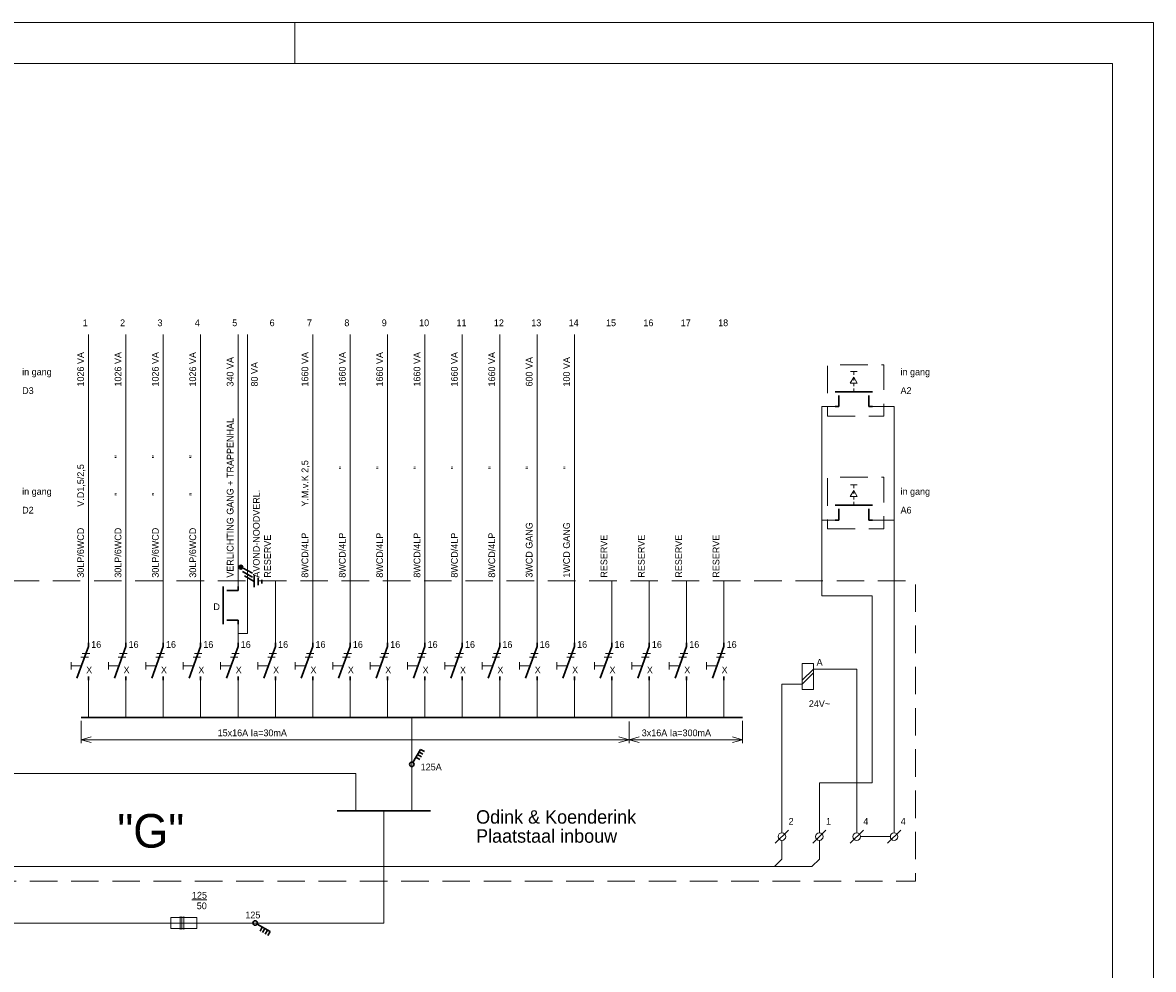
# Model space of a CAD drawing. Header units: millimetres. Extents: x -161.9 to -69.9, y -42.7 to 22.2.
# Tile 8 of 8: x -100.1 to -69.9, y -3.1 to 22.2. Entities that reach past the tile are written whole.
import ezdxf

# ---------------------------------------------------------------- set-up
doc = ezdxf.new("R2010")
doc.units = ezdxf.units.MM
doc.header["$PDMODE"] = 3
doc.header["$PDSIZE"] = 1
doc.linetypes.add('DGN3', pattern=[1.103808, 0.735872, -0.367936])
for name, color, linetype in [('11', 7, 'Continuous'), ('19', 7, 'Continuous'), ('52', 7, 'Continuous'), ('53', 7, 'Continuous'), ('BINNENMUUR', 7, 'Continuous'), ('KADER', 7, 'Continuous'), ('SYMBOLEN', 7, 'Continuous')]:
    doc.layers.add(name, color=color, linetype=linetype)
doc.styles.add('dgn000', font='dgn000.shx')
doc.styles.add('dgn001', font='dgn001.shx')
doc.styles.get("Standard").update_dxf_attribs({"font": 'arial.ttf'})
doc.dimstyles.get("Standard").update_dxf_attribs({"dimtxt": 0.18, "dimasz": 0.18, "dimexe": 0.18, "dimexo": 0.0625, "dimgap": 0.09, "dimtad": 0, "dimtih": 1, "dimtoh": 1, "dimdec": 4, "dimzin": 0, "dimdsep": 46, "dimtxsty": 'Standard', "dimcen": 0.09, "dimadec": 0, "dimazin": 0, "dimtfac": 1, "dimtdec": 4, "dimtofl": 0, "dimtmove": 0, "dimatfit": 3, "dimfxl": 1, "dimtolj": 1, "dimtzin": 0, "dimarcsym": 0})

# ---------------------------------------------------------------- blocks, each defined once
blk = doc.blocks.new('_Open30')
at = {"color": 0, "linetype": 'ByBlock', "lineweight": -2}
for p, q in [((-1, 0.27), (0, 0)), ((0, 0), (-1, -0.27)), ((0, 0), (-1, 0))]:
    blk.add_line(p, q, dxfattribs=at)
blk = doc.blocks.new('*D9077')
at = {"layer": 'BINNENMUUR', "color": 1, "linetype": 'Continuous', "lineweight": 0, "transparency": 16777216}
for p, q in [((-98.568, 3.544), (-98.568, 2.951)), ((-83.906, 3.532), (-83.906, 2.951)), ((-98.298, 3.041), (-84.176, 3.041))]:
    blk.add_line(p, q, dxfattribs=at)
at = {"layer": 'Defpoints', "color": 0, "linetype": 'Continuous', "transparency": 16777216}
for p in [(-98.568, 3.634), (-83.906, 3.622), (-83.906, 3.041)]:
    blk.add_point(p, dxfattribs=at)
at = {"layer": 'BINNENMUUR', "color": 1, "linetype": 'Continuous', "lineweight": 0, "transparency": 16777216, "xscale": 0.27, "yscale": 0.27, "zscale": 0.27, "rotation": 180}
blk.add_blockref('_Open30', (-98.568, 3.041), dxfattribs=at)
at = {"layer": 'BINNENMUUR', "color": 1, "linetype": 'Continuous', "lineweight": 0, "transparency": 16777216, "xscale": 0.27, "yscale": 0.27, "zscale": 0.27}
blk.add_blockref('_Open30', (-83.906, 3.041), dxfattribs=at)
at = {"layer": 'BINNENMUUR', "color": 1, "linetype": 'Continuous', "lineweight": 0, "transparency": 16777216, "insert": (-93.987, 3.223), "char_height": 0.18, "attachment_point": 5, "style": 'dgn001'}
blk.add_mtext('\\A1;15x16A Ia=30mA', dxfattribs=at)
blk = doc.blocks.new('*D9078')
at = {"layer": 'BINNENMUUR', "color": 1, "linetype": 'Continuous', "lineweight": 0, "transparency": 16777216}
for p, q in [((-83.906, 3.442), (-83.906, 2.951)), ((-80.868, 3.544), (-80.868, 2.951)), ((-83.636, 3.041), (-81.138, 3.041))]:
    blk.add_line(p, q, dxfattribs=at)
at = {"layer": 'Defpoints', "color": 0, "linetype": 'Continuous', "transparency": 16777216}
for p in [(-80.868, 3.634), (-83.906, 3.532), (-80.868, 3.041)]:
    blk.add_point(p, dxfattribs=at)
at = {"layer": 'BINNENMUUR', "color": 1, "linetype": 'Continuous', "lineweight": 0, "transparency": 16777216, "xscale": 0.27, "yscale": 0.27, "zscale": 0.27, "rotation": 180}
blk.add_blockref('_Open30', (-83.906, 3.041), dxfattribs=at)
at = {"layer": 'BINNENMUUR', "color": 1, "linetype": 'Continuous', "lineweight": 0, "transparency": 16777216, "xscale": 0.27, "yscale": 0.27, "zscale": 0.27}
blk.add_blockref('_Open30', (-80.868, 3.041), dxfattribs=at)
at = {"layer": 'BINNENMUUR', "color": 1, "linetype": 'Continuous', "lineweight": 0, "transparency": 16777216, "insert": (-82.64, 3.223), "char_height": 0.18, "attachment_point": 5, "style": 'dgn001'}
blk.add_mtext('\\A1;3x16A Ia=300mA', dxfattribs=at)
blk = doc.blocks.new('AnonymousCell139')
at = {"layer": 'SYMBOLEN', "color": 1, "linetype": 'Continuous', "lineweight": 0}
for p, q in [((0.015, 0.122), (0.215, 0.122)), ((0.05, 0.216), (0.25, 0.216))]:
    blk.add_line(p, q, dxfattribs=at)
at = {"layer": 'SYMBOLEN', "color": 1, "linetype": 'Continuous', "lineweight": 13}
for p, q in [((-0.249, -0.014), (-0.249, -0.214)), ((0.03, -0.114), (-0.249, -0.114))]:
    blk.add_line(p, q, dxfattribs=at)
blk = doc.blocks.new('EAA066')
at = {"layer": '53', "color": 3, "linetype": 'Continuous', "lineweight": 30}
for p, q in [((0, 0), (0, -0.1)), ((0, -0.1), (-0.308, -0.946)), ((0, -1), (0, -0.9))]:
    blk.add_line(p, q, dxfattribs=at)
blk = doc.blocks.new('AnonymousCell138')
at = {"color": 1, "linetype": 'Continuous', "lineweight": 0}
for name, p in [('EAA066', (-0.149, 0.54)), ('AnonymousCell139', (-0.367, 0.036))]:
    blk.add_blockref(name, p, dxfattribs=at)
blk = doc.blocks.new('AnonymousCell141')
at = {"layer": 'SYMBOLEN', "color": 1, "linetype": 'Continuous', "lineweight": 0}
for p, q in [((0.015, 0.122), (0.215, 0.122)), ((0.05, 0.216), (0.25, 0.216))]:
    blk.add_line(p, q, dxfattribs=at)
at = {"layer": 'SYMBOLEN', "color": 1, "linetype": 'Continuous', "lineweight": 13}
for p, q in [((-0.249, -0.014), (-0.249, -0.214)), ((0.03, -0.114), (-0.249, -0.114))]:
    blk.add_line(p, q, dxfattribs=at)
blk = doc.blocks.new('EAA067')
at = {"layer": '53', "color": 3, "linetype": 'Continuous', "lineweight": 30}
for p, q in [((0, 0), (0, -0.1)), ((0, -0.1), (-0.308, -0.946)), ((0, -1), (0, -0.9))]:
    blk.add_line(p, q, dxfattribs=at)
blk = doc.blocks.new('AnonymousCell140')
at = {"color": 1, "linetype": 'Continuous', "lineweight": 0}
for name, p in [('EAA067', (-0.149, 0.54)), ('AnonymousCell141', (-0.367, 0.036))]:
    blk.add_blockref(name, p, dxfattribs=at)
blk = doc.blocks.new('AnonymousCell143')
at = {"layer": 'SYMBOLEN', "color": 1, "linetype": 'Continuous', "lineweight": 0}
for p, q in [((0.015, 0.122), (0.215, 0.122)), ((0.05, 0.216), (0.25, 0.216))]:
    blk.add_line(p, q, dxfattribs=at)
at = {"layer": 'SYMBOLEN', "color": 1, "linetype": 'Continuous', "lineweight": 13}
for p, q in [((-0.249, -0.014), (-0.249, -0.214)), ((0.03, -0.114), (-0.249, -0.114))]:
    blk.add_line(p, q, dxfattribs=at)
blk = doc.blocks.new('EAA068')
at = {"layer": '53', "color": 3, "linetype": 'Continuous', "lineweight": 30}
for p, q in [((0, 0), (0, -0.1)), ((0, -0.1), (-0.308, -0.946)), ((0, -1), (0, -0.9))]:
    blk.add_line(p, q, dxfattribs=at)
blk = doc.blocks.new('AnonymousCell142')
at = {"color": 1, "linetype": 'Continuous', "lineweight": 0}
for name, p in [('EAA068', (-0.149, 0.54)), ('AnonymousCell143', (-0.367, 0.036))]:
    blk.add_blockref(name, p, dxfattribs=at)
blk = doc.blocks.new('AnonymousCell145')
at = {"layer": 'SYMBOLEN', "color": 1, "linetype": 'Continuous', "lineweight": 0}
for p, q in [((0.015, 0.122), (0.215, 0.122)), ((0.05, 0.216), (0.25, 0.216))]:
    blk.add_line(p, q, dxfattribs=at)
at = {"layer": 'SYMBOLEN', "color": 1, "linetype": 'Continuous', "lineweight": 13}
for p, q in [((-0.249, -0.014), (-0.249, -0.214)), ((0.03, -0.114), (-0.249, -0.114))]:
    blk.add_line(p, q, dxfattribs=at)
blk = doc.blocks.new('EAA069')
at = {"layer": '53', "color": 3, "linetype": 'Continuous', "lineweight": 30}
for p, q in [((0, 0), (0, -0.1)), ((0, -0.1), (-0.308, -0.946)), ((0, -1), (0, -0.9))]:
    blk.add_line(p, q, dxfattribs=at)
blk = doc.blocks.new('AnonymousCell144')
at = {"color": 1, "linetype": 'Continuous', "lineweight": 0}
for name, p in [('EAA069', (-0.149, 0.54)), ('AnonymousCell145', (-0.367, 0.036))]:
    blk.add_blockref(name, p, dxfattribs=at)
blk = doc.blocks.new('AnonymousCell147')
at = {"layer": 'SYMBOLEN', "color": 1, "linetype": 'Continuous', "lineweight": 0}
for p, q in [((0.015, 0.122), (0.215, 0.122)), ((0.05, 0.216), (0.25, 0.216))]:
    blk.add_line(p, q, dxfattribs=at)
at = {"layer": 'SYMBOLEN', "color": 1, "linetype": 'Continuous', "lineweight": 13}
for p, q in [((-0.249, -0.014), (-0.249, -0.214)), ((0.03, -0.114), (-0.249, -0.114))]:
    blk.add_line(p, q, dxfattribs=at)
blk = doc.blocks.new('EAA070')
at = {"layer": '53', "color": 3, "linetype": 'Continuous', "lineweight": 30}
for p, q in [((0, 0), (0, -0.1)), ((0, -0.1), (-0.308, -0.946)), ((0, -1), (0, -0.9))]:
    blk.add_line(p, q, dxfattribs=at)
blk = doc.blocks.new('AnonymousCell146')
at = {"color": 1, "linetype": 'Continuous', "lineweight": 0}
for name, p in [('EAA070', (-0.149, 0.54)), ('AnonymousCell147', (-0.367, 0.036))]:
    blk.add_blockref(name, p, dxfattribs=at)
blk = doc.blocks.new('AnonymousCell149')
at = {"layer": 'SYMBOLEN', "color": 1, "linetype": 'Continuous', "lineweight": 0}
for p, q in [((0.015, 0.122), (0.215, 0.122)), ((0.05, 0.216), (0.25, 0.216))]:
    blk.add_line(p, q, dxfattribs=at)
at = {"layer": 'SYMBOLEN', "color": 1, "linetype": 'Continuous', "lineweight": 13}
for p, q in [((-0.249, -0.014), (-0.249, -0.214)), ((0.03, -0.114), (-0.249, -0.114))]:
    blk.add_line(p, q, dxfattribs=at)
blk = doc.blocks.new('EAA071')
at = {"layer": '53', "color": 3, "linetype": 'Continuous', "lineweight": 30}
for p, q in [((0, 0), (0, -0.1)), ((0, -0.1), (-0.308, -0.946)), ((0, -1), (0, -0.9))]:
    blk.add_line(p, q, dxfattribs=at)
blk = doc.blocks.new('AnonymousCell148')
at = {"color": 1, "linetype": 'Continuous', "lineweight": 0}
for name, p in [('EAA071', (-0.149, 0.54)), ('AnonymousCell149', (-0.367, 0.036))]:
    blk.add_blockref(name, p, dxfattribs=at)
blk = doc.blocks.new('AnonymousCell151')
at = {"layer": 'SYMBOLEN', "color": 1, "linetype": 'Continuous', "lineweight": 0}
for p, q in [((0.015, 0.122), (0.215, 0.122)), ((0.05, 0.216), (0.25, 0.216))]:
    blk.add_line(p, q, dxfattribs=at)
at = {"layer": 'SYMBOLEN', "color": 1, "linetype": 'Continuous', "lineweight": 13}
for p, q in [((-0.249, -0.014), (-0.249, -0.214)), ((0.03, -0.114), (-0.249, -0.114))]:
    blk.add_line(p, q, dxfattribs=at)
blk = doc.blocks.new('EAA072')
at = {"layer": '53', "color": 3, "linetype": 'Continuous', "lineweight": 30}
for p, q in [((0, 0), (0, -0.1)), ((0, -0.1), (-0.308, -0.946)), ((0, -1), (0, -0.9))]:
    blk.add_line(p, q, dxfattribs=at)
blk = doc.blocks.new('AnonymousCell150')
at = {"color": 1, "linetype": 'Continuous', "lineweight": 0}
for name, p in [('EAA072', (-0.149, 0.54)), ('AnonymousCell151', (-0.367, 0.036))]:
    blk.add_blockref(name, p, dxfattribs=at)
blk = doc.blocks.new('AnonymousCell153')
at = {"layer": 'SYMBOLEN', "color": 1, "linetype": 'Continuous', "lineweight": 0}
for p, q in [((0.015, 0.122), (0.215, 0.122)), ((0.05, 0.216), (0.25, 0.216))]:
    blk.add_line(p, q, dxfattribs=at)
at = {"layer": 'SYMBOLEN', "color": 1, "linetype": 'Continuous', "lineweight": 13}
for p, q in [((-0.249, -0.014), (-0.249, -0.214)), ((0.03, -0.114), (-0.249, -0.114))]:
    blk.add_line(p, q, dxfattribs=at)
blk = doc.blocks.new('EAA073')
at = {"layer": '53', "color": 3, "linetype": 'Continuous', "lineweight": 30}
for p, q in [((0, 0), (0, -0.1)), ((0, -0.1), (-0.308, -0.946)), ((0, -1), (0, -0.9))]:
    blk.add_line(p, q, dxfattribs=at)
blk = doc.blocks.new('AnonymousCell152')
at = {"color": 1, "linetype": 'Continuous', "lineweight": 0}
for name, p in [('EAA073', (-0.149, 0.54)), ('AnonymousCell153', (-0.367, 0.036))]:
    blk.add_blockref(name, p, dxfattribs=at)
blk = doc.blocks.new('AnonymousCell155')
at = {"layer": 'SYMBOLEN', "color": 1, "linetype": 'Continuous', "lineweight": 0}
for p, q in [((0.015, 0.122), (0.215, 0.122)), ((0.05, 0.216), (0.25, 0.216))]:
    blk.add_line(p, q, dxfattribs=at)
at = {"layer": 'SYMBOLEN', "color": 1, "linetype": 'Continuous', "lineweight": 13}
for p, q in [((-0.249, -0.014), (-0.249, -0.214)), ((0.03, -0.114), (-0.249, -0.114))]:
    blk.add_line(p, q, dxfattribs=at)
blk = doc.blocks.new('EAA074')
at = {"layer": '53', "color": 3, "linetype": 'Continuous', "lineweight": 30}
for p, q in [((0, 0), (0, -0.1)), ((0, -0.1), (-0.308, -0.946)), ((0, -1), (0, -0.9))]:
    blk.add_line(p, q, dxfattribs=at)
blk = doc.blocks.new('AnonymousCell154')
at = {"color": 1, "linetype": 'Continuous', "lineweight": 0}
for name, p in [('EAA074', (-0.149, 0.54)), ('AnonymousCell155', (-0.367, 0.036))]:
    blk.add_blockref(name, p, dxfattribs=at)
blk = doc.blocks.new('AnonymousCell157')
at = {"layer": 'SYMBOLEN', "color": 1, "linetype": 'Continuous', "lineweight": 0}
for p, q in [((0.015, 0.122), (0.215, 0.122)), ((0.05, 0.216), (0.25, 0.216))]:
    blk.add_line(p, q, dxfattribs=at)
at = {"layer": 'SYMBOLEN', "color": 1, "linetype": 'Continuous', "lineweight": 13}
for p, q in [((-0.249, -0.014), (-0.249, -0.214)), ((0.03, -0.114), (-0.249, -0.114))]:
    blk.add_line(p, q, dxfattribs=at)
blk = doc.blocks.new('EAA075')
at = {"layer": '53', "color": 3, "linetype": 'Continuous', "lineweight": 30}
for p, q in [((0, 0), (0, -0.1)), ((0, -0.1), (-0.308, -0.946)), ((0, -1), (0, -0.9))]:
    blk.add_line(p, q, dxfattribs=at)
blk = doc.blocks.new('AnonymousCell156')
at = {"color": 1, "linetype": 'Continuous', "lineweight": 0}
for name, p in [('EAA075', (-0.149, 0.54)), ('AnonymousCell157', (-0.367, 0.036))]:
    blk.add_blockref(name, p, dxfattribs=at)
blk = doc.blocks.new('AnonymousCell159')
at = {"layer": 'SYMBOLEN', "color": 1, "linetype": 'Continuous', "lineweight": 0}
for p, q in [((0.015, 0.122), (0.215, 0.122)), ((0.05, 0.216), (0.25, 0.216))]:
    blk.add_line(p, q, dxfattribs=at)
at = {"layer": 'SYMBOLEN', "color": 1, "linetype": 'Continuous', "lineweight": 13}
for p, q in [((-0.249, -0.014), (-0.249, -0.214)), ((0.03, -0.114), (-0.249, -0.114))]:
    blk.add_line(p, q, dxfattribs=at)
blk = doc.blocks.new('EAA076')
at = {"layer": '53', "color": 3, "linetype": 'Continuous', "lineweight": 30}
for p, q in [((0, 0), (0, -0.1)), ((0, -0.1), (-0.308, -0.946)), ((0, -1), (0, -0.9))]:
    blk.add_line(p, q, dxfattribs=at)
blk = doc.blocks.new('AnonymousCell158')
at = {"color": 1, "linetype": 'Continuous', "lineweight": 0}
for name, p in [('EAA076', (-0.149, 0.54)), ('AnonymousCell159', (-0.367, 0.036))]:
    blk.add_blockref(name, p, dxfattribs=at)
blk = doc.blocks.new('AnonymousCell161')
at = {"layer": 'SYMBOLEN', "color": 1, "linetype": 'Continuous', "lineweight": 0}
for p, q in [((0.015, 0.122), (0.215, 0.122)), ((0.05, 0.216), (0.25, 0.216))]:
    blk.add_line(p, q, dxfattribs=at)
at = {"layer": 'SYMBOLEN', "color": 1, "linetype": 'Continuous', "lineweight": 13}
for p, q in [((-0.249, -0.014), (-0.249, -0.214)), ((0.03, -0.114), (-0.249, -0.114))]:
    blk.add_line(p, q, dxfattribs=at)
blk = doc.blocks.new('EAA077')
at = {"layer": '53', "color": 3, "linetype": 'Continuous', "lineweight": 30}
for p, q in [((0, 0), (0, -0.1)), ((0, -0.1), (-0.308, -0.946)), ((0, -1), (0, -0.9))]:
    blk.add_line(p, q, dxfattribs=at)
blk = doc.blocks.new('AnonymousCell160')
at = {"color": 1, "linetype": 'Continuous', "lineweight": 0}
for name, p in [('EAA077', (-0.149, 0.54)), ('AnonymousCell161', (-0.367, 0.036))]:
    blk.add_blockref(name, p, dxfattribs=at)
blk = doc.blocks.new('AnonymousCell163')
at = {"layer": 'SYMBOLEN', "color": 1, "linetype": 'Continuous', "lineweight": 0}
for p, q in [((0.015, 0.122), (0.215, 0.122)), ((0.05, 0.216), (0.25, 0.216))]:
    blk.add_line(p, q, dxfattribs=at)
at = {"layer": 'SYMBOLEN', "color": 1, "linetype": 'Continuous', "lineweight": 13}
for p, q in [((-0.249, -0.014), (-0.249, -0.214)), ((0.03, -0.114), (-0.249, -0.114))]:
    blk.add_line(p, q, dxfattribs=at)
blk = doc.blocks.new('EAA078')
at = {"layer": '53', "color": 3, "linetype": 'Continuous', "lineweight": 30}
for p, q in [((0, 0), (0, -0.1)), ((0, -0.1), (-0.308, -0.946)), ((0, -1), (0, -0.9))]:
    blk.add_line(p, q, dxfattribs=at)
blk = doc.blocks.new('AnonymousCell162')
at = {"color": 1, "linetype": 'Continuous', "lineweight": 0}
for name, p in [('EAA078', (-0.149, 0.54)), ('AnonymousCell163', (-0.367, 0.036))]:
    blk.add_blockref(name, p, dxfattribs=at)
blk = doc.blocks.new('AnonymousCell165')
at = {"layer": 'SYMBOLEN', "color": 1, "linetype": 'Continuous', "lineweight": 0}
for p, q in [((0.015, 0.122), (0.215, 0.122)), ((0.05, 0.216), (0.25, 0.216))]:
    blk.add_line(p, q, dxfattribs=at)
at = {"layer": 'SYMBOLEN', "color": 1, "linetype": 'Continuous', "lineweight": 13}
for p, q in [((-0.249, -0.014), (-0.249, -0.214)), ((0.03, -0.114), (-0.249, -0.114))]:
    blk.add_line(p, q, dxfattribs=at)
blk = doc.blocks.new('EAA079')
at = {"layer": '53', "color": 3, "linetype": 'Continuous', "lineweight": 30}
for p, q in [((0, 0), (0, -0.1)), ((0, -0.1), (-0.308, -0.946)), ((0, -1), (0, -0.9))]:
    blk.add_line(p, q, dxfattribs=at)
blk = doc.blocks.new('AnonymousCell164')
at = {"color": 1, "linetype": 'Continuous', "lineweight": 0}
for name, p in [('EAA079', (-0.149, 0.54)), ('AnonymousCell165', (-0.367, 0.036))]:
    blk.add_blockref(name, p, dxfattribs=at)
blk = doc.blocks.new('AnonymousCell167')
at = {"layer": 'SYMBOLEN', "color": 1, "linetype": 'Continuous', "lineweight": 0}
for p, q in [((0.015, 0.122), (0.215, 0.122)), ((0.05, 0.216), (0.25, 0.216))]:
    blk.add_line(p, q, dxfattribs=at)
at = {"layer": 'SYMBOLEN', "color": 1, "linetype": 'Continuous', "lineweight": 13}
for p, q in [((-0.249, -0.014), (-0.249, -0.214)), ((0.03, -0.114), (-0.249, -0.114))]:
    blk.add_line(p, q, dxfattribs=at)
blk = doc.blocks.new('EAA080')
at = {"layer": '53', "color": 3, "linetype": 'Continuous', "lineweight": 30}
for p, q in [((0, 0), (0, -0.1)), ((0, -0.1), (-0.308, -0.946)), ((0, -1), (0, -0.9))]:
    blk.add_line(p, q, dxfattribs=at)
blk = doc.blocks.new('AnonymousCell166')
at = {"color": 1, "linetype": 'Continuous', "lineweight": 0}
for name, p in [('EAA080', (-0.149, 0.54)), ('AnonymousCell167', (-0.367, 0.036))]:
    blk.add_blockref(name, p, dxfattribs=at)
blk = doc.blocks.new('AnonymousCell169')
at = {"layer": 'SYMBOLEN', "color": 1, "linetype": 'Continuous', "lineweight": 0}
for p, q in [((0.015, 0.122), (0.215, 0.122)), ((0.05, 0.216), (0.25, 0.216))]:
    blk.add_line(p, q, dxfattribs=at)
at = {"layer": 'SYMBOLEN', "color": 1, "linetype": 'Continuous', "lineweight": 13}
for p, q in [((-0.249, -0.014), (-0.249, -0.214)), ((0.03, -0.114), (-0.249, -0.114))]:
    blk.add_line(p, q, dxfattribs=at)
blk = doc.blocks.new('EAA081')
at = {"layer": '53', "color": 3, "linetype": 'Continuous', "lineweight": 30}
for p, q in [((0, 0), (0, -0.1)), ((0, -0.1), (-0.308, -0.946)), ((0, -1), (0, -0.9))]:
    blk.add_line(p, q, dxfattribs=at)
blk = doc.blocks.new('AnonymousCell168')
at = {"color": 1, "linetype": 'Continuous', "lineweight": 0}
for name, p in [('EAA081', (-0.149, 0.54)), ('AnonymousCell169', (-0.367, 0.036))]:
    blk.add_blockref(name, p, dxfattribs=at)
blk = doc.blocks.new('AnonymousCell171')
at = {"layer": 'SYMBOLEN', "color": 1, "linetype": 'Continuous', "lineweight": 0}
for p, q in [((0.015, 0.122), (0.215, 0.122)), ((0.05, 0.216), (0.25, 0.216))]:
    blk.add_line(p, q, dxfattribs=at)
at = {"layer": 'SYMBOLEN', "color": 1, "linetype": 'Continuous', "lineweight": 13}
for p, q in [((-0.249, -0.014), (-0.249, -0.214)), ((0.03, -0.114), (-0.249, -0.114))]:
    blk.add_line(p, q, dxfattribs=at)
blk = doc.blocks.new('EAA082')
at = {"layer": '53', "color": 3, "linetype": 'Continuous', "lineweight": 30}
for p, q in [((0, 0), (0, -0.1)), ((0, -0.1), (-0.308, -0.946)), ((0, -1), (0, -0.9))]:
    blk.add_line(p, q, dxfattribs=at)
blk = doc.blocks.new('AnonymousCell170')
at = {"color": 1, "linetype": 'Continuous', "lineweight": 0}
for name, p in [('EAA082', (-0.149, 0.54)), ('AnonymousCell171', (-0.367, 0.036))]:
    blk.add_blockref(name, p, dxfattribs=at)
blk = doc.blocks.new('AnonymousCell173')
at = {"layer": 'SYMBOLEN', "color": 1, "linetype": 'Continuous', "lineweight": 0}
for p, q in [((0.015, 0.122), (0.215, 0.122)), ((0.05, 0.216), (0.25, 0.216))]:
    blk.add_line(p, q, dxfattribs=at)
at = {"layer": 'SYMBOLEN', "color": 1, "linetype": 'Continuous', "lineweight": 13}
for p, q in [((-0.249, -0.014), (-0.249, -0.214)), ((0.03, -0.114), (-0.249, -0.114))]:
    blk.add_line(p, q, dxfattribs=at)
blk = doc.blocks.new('EAA083')
at = {"layer": '53', "color": 3, "linetype": 'Continuous', "lineweight": 30}
for p, q in [((0, 0), (0, -0.1)), ((0, -0.1), (-0.308, -0.946)), ((0, -1), (0, -0.9))]:
    blk.add_line(p, q, dxfattribs=at)
blk = doc.blocks.new('AnonymousCell172')
at = {"color": 1, "linetype": 'Continuous', "lineweight": 0}
for name, p in [('EAA083', (-0.149, 0.54)), ('AnonymousCell173', (-0.367, 0.036))]:
    blk.add_blockref(name, p, dxfattribs=at)
blk = doc.blocks.new('AnonymousCell174')
at = {"layer": 'SYMBOLEN', "color": 1, "linetype": 'Continuous', "lineweight": 0}
for p, q in [((-0.1, 0.174), (-0.1, -0.176)), ((-0.05, 0.174), (-0.05, -0.176)), ((0, 0.174), (0, -0.176))]:
    blk.add_line(p, q, dxfattribs=at)
at = {"layer": 'SYMBOLEN', "color": 1, "linetype": 'Continuous', "lineweight": 0, "flags": 128}
blk.add_lwpolyline([(-0.35, 0.15), (-0.35, -0.15), (0.35, -0.15), (0.35, 0.15), (-0.35, 0.15)], dxfattribs=at)
blk = doc.blocks.new('EH34')
at = {"layer": '19', "color": 3, "linetype": 'Continuous', "lineweight": 30}
for p, q in [((0.03, 0.05), (0.23, 0.398)), ((0.19, 0.33), (0.295, 0.27)), ((0.23, 0.398), (0.335, 0.338)), ((0.11, 0.19), (0.215, 0.13)), ((0.15, 0.26), (0.255, 0.2))]:
    blk.add_line(p, q, dxfattribs=at)
blk.add_circle((0, -0.0005), 0.06, dxfattribs=at)
blk = doc.blocks.new('EH35')
at = {"layer": '19', "color": 3, "linetype": 'Continuous', "lineweight": 30}
for p, q in [((0.05, -0.03), (0.398, -0.23)), ((0.19, -0.11), (0.13, -0.216)), ((0.26, -0.15), (0.2, -0.256)), ((0.33, -0.19), (0.27, -0.296)), ((0.398, -0.23), (0.338, -0.336))]:
    blk.add_line(p, q, dxfattribs=at)
blk.add_circle((0, -0.0005), 0.06, dxfattribs=at)
blk = doc.blocks.new('EAA39')
at = {"layer": '53', "color": 3, "linetype": 'Continuous', "lineweight": 30}
for p, q in [((1, 0.4), (0, 0.4)), ((0.1, 0), (0, 0)), ((0.1, 0), (0.1, 0.3)), ((0.9, 0), (0.9, 0.3)), ((1, 0), (0.9, 0))]:
    blk.add_line(p, q, dxfattribs=at)
blk = doc.blocks.new('EAB16')
at = {"layer": '53', "color": 2, "linetype": 'Continuous', "lineweight": 0}
for p, q in [((-0.092, 0.23), (0, 0.39)), ((0.09, 0.54), (-0.09, 0.54)), ((0, 0.45), (0, 0.54)), ((0, 0.39), (0.088, 0.23)), ((0, 0.3), (0, 0.39)), ((0.088, 0.23), (-0.092, 0.23)), ((0, 0.15), (0, 0.24)), ((0, 0), (0, 0.09))]:
    blk.add_line(p, q, dxfattribs=at)
blk = doc.blocks.new('EAB17')
at = {"layer": '53', "color": 2, "linetype": 'Continuous', "lineweight": 0}
for p, q in [((-0.092, 0.23), (0, 0.39)), ((0.09, 0.54), (-0.09, 0.54)), ((0, 0.45), (0, 0.54)), ((0, 0.39), (0.088, 0.23)), ((0, 0.3), (0, 0.39)), ((0.088, 0.23), (-0.092, 0.23)), ((0, 0.15), (0, 0.24)), ((0, 0), (0, 0.09))]:
    blk.add_line(p, q, dxfattribs=at)
blk = doc.blocks.new('AnonymousCell176')
at = {"layer": 'SYMBOLEN', "color": 1, "linetype": 'Continuous', "lineweight": 0}
for p, q in [((-0.15, -0.1), (0.15, 0.2)), ((-0.15, -0.2), (0.15, 0.1))]:
    blk.add_line(p, q, dxfattribs=at)
at = {"layer": 'SYMBOLEN', "color": 1, "linetype": 'Continuous', "lineweight": 0, "flags": 128}
blk.add_lwpolyline([(-0.15, -0.35), (0.15, -0.35), (0.15, 0.35), (-0.15, 0.35), (-0.15, -0.35)], dxfattribs=at)
blk = doc.blocks.new('EAD316')
at = {"layer": '53', "color": 3, "linetype": 'Continuous', "lineweight": 0}
blk.add_line((0.178, 0.178), (-0.178, -0.178), dxfattribs=at)
blk.add_circle((0, 0.0005), 0.1, dxfattribs=at)
blk = doc.blocks.new('EAD317')
at = {"layer": '53', "color": 3, "linetype": 'Continuous', "lineweight": 0}
blk.add_line((0.178, 0.178), (-0.178, -0.178), dxfattribs=at)
blk.add_circle((0, 0.0005), 0.1, dxfattribs=at)
blk = doc.blocks.new('EAD318')
at = {"layer": '53', "color": 3, "linetype": 'Continuous', "lineweight": 0}
blk.add_line((0.178, 0.178), (-0.178, -0.178), dxfattribs=at)
blk.add_circle((0, 0.0005), 0.1, dxfattribs=at)
blk = doc.blocks.new('EAD319')
at = {"layer": '53', "color": 3, "linetype": 'Continuous', "lineweight": 0}
blk.add_line((0.178, 0.178), (-0.178, -0.178), dxfattribs=at)
blk.add_circle((0, 0.0005), 0.1, dxfattribs=at)
blk = doc.blocks.new('EAA310')
at = {"layer": '53', "color": 3, "linetype": 'Continuous', "lineweight": 30}
for p, q in [((1, 0.4), (0, 0.4)), ((0.1, 0), (0, 0)), ((0.1, 0), (0.1, 0.3)), ((0.9, 0), (0.9, 0.3)), ((1, 0), (0.9, 0))]:
    blk.add_line(p, q, dxfattribs=at)
blk = doc.blocks.new('EQ04')
at = {"layer": '11', "color": 3, "linetype": 'Continuous', "lineweight": 30}
for p, q in [((-0.13, 0.074), (0.13, -0.076)), ((0.13, -0.226), (0.13, 0.074)), ((0.23, -0.176), (0.23, 0.024)), ((0.33, -0.126), (0.33, -0.026))]:
    blk.add_line(p, q, dxfattribs=at)
blk = doc.blocks.new('ER53')
at = {"layer": '52'}
h = blk.add_hatch(color=3, dxfattribs=at)
edge = h.paths.add_edge_path()
edge.add_arc((-0.178, 0.088), 0.05, 0, 360)
at = {"layer": '52', "color": 3, "linetype": 'Continuous', "lineweight": 30}
for p, q in [((-0.13, 0.074), (0.13, -0.076)), ((-0.13, -0.026), (0.13, -0.176))]:
    blk.add_line(p, q, dxfattribs=at)
blk.add_circle((-0.178, 0.088), 0.05, dxfattribs=at)
blk = doc.blocks.new('AnonymousCell178')
at = {"color": 1, "linetype": 'Continuous', "lineweight": 0}
for name, p in [('ER53', (-0.076, 0.154)), ('EQ04', (-0.025, -0.068))]:
    blk.add_blockref(name, p, dxfattribs=at)
blk = doc.blocks.new('EAA311')
at = {"layer": '53', "color": 3, "linetype": 'Continuous', "lineweight": 30}
for p, q in [((-0.4, 1), (-0.4, 0)), ((0, 1), (0, 0.9)), ((0, 0.9), (-0.3, 0.9)), ((0, 0.1), (-0.3, 0.1)), ((0, 0.1), (0, 0))]:
    blk.add_line(p, q, dxfattribs=at)
blk = doc.blocks.new('*D9072')
at = {"layer": 'BINNENMUUR', "color": 1, "linetype": 'Continuous', "lineweight": 0, "transparency": 16777216}
for p, q in [((-98.568, 3.544), (-98.568, 2.951)), ((-83.906, 3.532), (-83.906, 2.951)), ((-98.298, 3.041), (-84.176, 3.041))]:
    blk.add_line(p, q, dxfattribs=at)
at = {"layer": 'Defpoints', "color": 0, "linetype": 'Continuous', "transparency": 16777216}
for p in [(-98.568, 3.634), (-83.906, 3.622), (-83.906, 3.041)]:
    blk.add_point(p, dxfattribs=at)
at = {"layer": 'BINNENMUUR', "color": 1, "linetype": 'Continuous', "lineweight": 0, "transparency": 16777216, "xscale": 0.27, "yscale": 0.27, "zscale": 0.27, "rotation": 180}
blk.add_blockref('_Open30', (-98.568, 3.041), dxfattribs=at)
at = {"layer": 'BINNENMUUR', "color": 1, "linetype": 'Continuous', "lineweight": 0, "transparency": 16777216, "xscale": 0.27, "yscale": 0.27, "zscale": 0.27}
blk.add_blockref('_Open30', (-83.906, 3.041), dxfattribs=at)
at = {"layer": 'BINNENMUUR', "color": 1, "linetype": 'Continuous', "lineweight": 0, "transparency": 16777216, "insert": (-93.987, 3.223), "char_height": 0.18, "attachment_point": 5, "style": 'dgn001'}
blk.add_mtext('\\A1;15x16A Ia=30mA', dxfattribs=at)
blk = doc.blocks.new('*D9073')
at = {"layer": 'BINNENMUUR', "color": 1, "linetype": 'Continuous', "lineweight": 0, "transparency": 16777216}
for p, q in [((-83.906, 3.442), (-83.906, 2.951)), ((-80.868, 3.544), (-80.868, 2.951)), ((-83.636, 3.041), (-81.138, 3.041))]:
    blk.add_line(p, q, dxfattribs=at)
at = {"layer": 'Defpoints', "color": 0, "linetype": 'Continuous', "transparency": 16777216}
for p in [(-80.868, 3.634), (-83.906, 3.532), (-80.868, 3.041)]:
    blk.add_point(p, dxfattribs=at)
at = {"layer": 'BINNENMUUR', "color": 1, "linetype": 'Continuous', "lineweight": 0, "transparency": 16777216, "xscale": 0.27, "yscale": 0.27, "zscale": 0.27, "rotation": 180}
blk.add_blockref('_Open30', (-83.906, 3.041), dxfattribs=at)
at = {"layer": 'BINNENMUUR', "color": 1, "linetype": 'Continuous', "lineweight": 0, "transparency": 16777216, "xscale": 0.27, "yscale": 0.27, "zscale": 0.27}
blk.add_blockref('_Open30', (-80.868, 3.041), dxfattribs=at)
at = {"layer": 'BINNENMUUR', "color": 1, "linetype": 'Continuous', "lineweight": 0, "transparency": 16777216, "insert": (-82.64, 3.223), "char_height": 0.18, "attachment_point": 5, "style": 'dgn001'}
blk.add_mtext('\\A1;3x16A Ia=300mA', dxfattribs=at)
blk = doc.blocks.new('A1')
at = {"layer": 'KADER', "color": 1, "linetype": 'Continuous', "lineweight": 0}
for p, q in [((91.984, 64.968), (0, 64.968)), ((69.015, 63.875), (69.015, 64.968)), ((91.984, 0), (91.984, 64.968))]:
    blk.add_line(p, q, dxfattribs=at)
at = {"layer": 'KADER', "color": 5, "linetype": 'Continuous', "lineweight": 0, "flags": 128}
blk.add_lwpolyline([(1.094, 1.093), (90.89, 1.093), (90.89, 63.875), (1.094, 63.875), (1.094, 1.093)], dxfattribs=at)
blk = doc.blocks.new('AnonymousCell287')
at = {"color": 1, "linetype": 'Continuous', "lineweight": 0}
blk.add_blockref('A1', (-45.992, -32.484), dxfattribs=at)

msp = doc.modelspace()

# ---------------------------------------------------------------- linework, layer by layer
at = {"layer": 'SYMBOLEN', "color": 1, "linetype": 'Continuous', "lineweight": 13}
for p, q in [((-98.368, 5.634), (-98.368, 13.884)), ((-97.368, 5.634), (-97.368, 13.884)), ((-96.368, 5.634), (-96.368, 13.884)), ((-95.368, 5.634), (-95.368, 13.884)), ((-94.368, 7.138), (-94.368, 13.884)), ((-92.368, 5.634), (-92.368, 13.884)), ((-91.368, 5.634), (-91.368, 13.884)), ((-90.368, 5.634), (-90.368, 13.884)), ((-89.368, 5.634), (-89.368, 13.884)), ((-88.368, 5.634), (-88.368, 13.884)), ((-87.368, 5.634), (-87.368, 13.884)), ((-86.368, 5.634), (-86.368, 13.884)), ((-85.368, 5.634), (-85.368, 13.884)), ((-93.368, 5.634), (-93.368, 7.296)), ((-84.368, 5.634), (-84.368, 7.296)), ((-83.368, 5.634), (-83.368, 7.296)), ((-82.368, 5.634), (-82.368, 7.296)), ((-81.368, 5.634), (-81.368, 7.296)), ((-94.368, 5.634), (-94.368, 6.138)), ((-89.718, 3.634), (-89.718, 1.134))]:
    msp.add_line(p, q, dxfattribs=at)
at = {"layer": 'SYMBOLEN', "color": 1, "linetype": 'Continuous', "lineweight": 0}
for p, q in [((-78.748, 11.956), (-78.346, 11.956)), ((-76.816, 11.956), (-77.446, 11.956)), ((-76.816, 0.546), (-76.816, 11.956)), ((-78.396, 8.92), (-78.748, 8.92)), ((-76.816, 8.92), (-77.446, 8.92)), ((-98.368, 4.634), (-98.368, 3.634)), ((-97.368, 4.634), (-97.368, 3.634)), ((-96.368, 4.634), (-96.368, 3.634)), ((-95.368, 4.634), (-95.368, 3.634)), ((-94.368, 4.634), (-94.368, 3.634)), ((-93.368, 4.634), (-93.368, 3.634)), ((-92.368, 4.634), (-92.368, 3.634)), ((-91.368, 4.634), (-91.368, 3.634)), ((-90.368, 4.634), (-90.368, 3.634)), ((-89.368, 4.634), (-89.368, 3.634)), ((-88.368, 4.634), (-88.368, 3.634)), ((-87.368, 4.634), (-87.368, 3.634)), ((-86.368, 4.634), (-86.368, 3.634)), ((-85.368, 4.634), (-85.368, 3.634)), ((-84.368, 4.634), (-84.368, 3.634)), ((-83.368, 4.634), (-83.368, 3.634)), ((-82.368, 4.634), (-82.368, 3.634)), ((-81.368, 4.634), (-81.368, 3.634)), ((-77.716, 0.446), (-76.916, 0.446)), ((-106.016, -0.354), (-79.016, -0.354)), ((-106.016, -0.354), (-79.016, -0.354))]:
    msp.add_line(p, q, dxfattribs=at)
at = {"layer": 'SYMBOLEN', "color": 1, "linetype": 'Continuous', "lineweight": 30}
for p, q in [((-98.568, 3.634), (-80.868, 3.634)), ((-98.568, 3.634), (-80.868, 3.634)), ((-91.718, 1.134), (-89.218, 1.134))]:
    msp.add_line(p, q, dxfattribs=at)
at = {"layer": 'SYMBOLEN', "color": 1, "linetype": 'Continuous', "lineweight": 0, "flags": 128}
for points in [[(-94.368, 5.886), (-94.118, 5.886), (-94.118, 13.884)], [(-78.748, 11.956), (-78.748, 6.89), (-77.404, 6.89)], [(-78.816, 0.546), (-78.816, 1.89), (-77.404, 1.89), (-77.404, 6.89)], [(-78.971, 4.932), (-77.816, 4.932), (-77.816, 0.546)], [(-79.816, 0.546), (-79.816, 4.532), (-79.271, 4.532)], [(-79.816, 0.346), (-79.816, -0.154), (-80.016, -0.354)], [(-78.816, 0.346), (-78.816, -0.154), (-79.016, -0.354)]]:
    msp.add_lwpolyline(points, dxfattribs=at)
at = {"layer": 'SYMBOLEN', "color": 1, "linetype": 'DGN3', "lineweight": 0, "flags": 128}
for points in [[(-78.595, 11.7), (-77.09, 11.7), (-77.09, 13.078), (-78.595, 13.078), (-78.595, 11.7)], [(-78.595, 8.69), (-77.09, 8.69), (-77.09, 10.068), (-78.595, 10.068), (-78.595, 8.69)], [(-129.126, 7.296), (-76.24, 7.296), (-76.24, -0.746), (-129.126, -0.746), (-129.126, 7.296)]]:
    msp.add_lwpolyline(points, dxfattribs=at)
at = {"layer": 'SYMBOLEN', "color": 1, "linetype": 'Continuous', "lineweight": 13, "flags": 128}
for points in [[(-116.868, 3.634), (-116.868, 2.134), (-91.218, 2.134), (-91.218, 1.134)], [(-90.468, 1.134), (-90.468, -1.866), (-135.016, -1.866)]]:
    msp.add_lwpolyline(points, dxfattribs=at)

# ---------------------------------------------------------------- block references
at = {"color": 1, "linetype": 'Continuous', "lineweight": 0}
for name, p in [('AnonymousCell287', (-115.871, -10.248)), ('EAB17', (-77.896, 12.356)), ('EAA310', (-78.396, 11.956)), ('EAB16', (-77.896, 9.32)), ('EAA39', (-78.396, 8.92)), ('AnonymousCell178', (-94.038, 7.418)), ('EAA311', (-94.368, 6.138)), ('AnonymousCell138', (-98.219, 5.094)), ('AnonymousCell140', (-97.219, 5.094)), ('AnonymousCell142', (-96.219, 5.094)), ('AnonymousCell144', (-95.219, 5.094)), ('AnonymousCell146', (-94.219, 5.094)), ('AnonymousCell148', (-93.219, 5.094)), ('AnonymousCell150', (-92.219, 5.094)), ('AnonymousCell152', (-91.219, 5.094)), ('AnonymousCell154', (-90.219, 5.094)), ('AnonymousCell156', (-89.219, 5.094)), ('AnonymousCell158', (-88.219, 5.094)), ('AnonymousCell160', (-87.219, 5.094)), ('AnonymousCell162', (-86.219, 5.094)), ('AnonymousCell164', (-85.219, 5.094)), ('AnonymousCell166', (-84.219, 5.094)), ('AnonymousCell168', (-83.219, 5.094)), ('AnonymousCell170', (-82.219, 5.094)), ('AnonymousCell172', (-81.219, 5.094)), ('AnonymousCell176', (-79.121, 4.732)), ('EH34', (-89.718, 2.384)), ('EAD316', (-79.816, 0.446)), ('EAD317', (-78.816, 0.446)), ('EAD318', (-77.816, 0.446)), ('EAD319', (-76.816, 0.446)), ('AnonymousCell174', (-95.818, -1.866)), ('EH35', (-93.91, -1.866))]:
    msp.add_blockref(name, p, dxfattribs=at)

# ---------------------------------------------------------------- texts
at = {"layer": 'SYMBOLEN', "color": 1, "linetype": 'Continuous', "lineweight": 0}
for s, height, style, p in [('1', 0.18, 'dgn001', (-98.523, 14.11)), ('2', 0.18, 'dgn001', (-97.523, 14.11)), ('3', 0.18, 'dgn001', (-96.523, 14.11)), ('4', 0.18, 'dgn001', (-95.523, 14.11)), ('5', 0.18, 'dgn001', (-94.523, 14.11)), ('6', 0.18, 'dgn001', (-93.523, 14.11)), ('7', 0.18, 'dgn001', (-92.523, 14.11)), ('8', 0.18, 'dgn001', (-91.523, 14.11)), ('9', 0.18, 'dgn001', (-90.523, 14.11)), ('10', 0.18, 'dgn001', (-89.523, 14.11)), ('11', 0.18, 'dgn001', (-88.523, 14.11)), ('12', 0.18, 'dgn001', (-87.523, 14.11)), ('13', 0.18, 'dgn001', (-86.523, 14.11)), ('14', 0.18, 'dgn001', (-85.523, 14.11)), ('15', 0.18, 'dgn001', (-84.523, 14.11)), ('16', 0.18, 'dgn001', (-83.523, 14.11)), ('17', 0.18, 'dgn001', (-82.523, 14.11)), ('18', 0.18, 'dgn001', (-81.523, 14.11)), ('in gang', 0.18, 'dgn000', (-100.143, 12.796)), ('in gang', 0.18, 'dgn000', (-76.643, 12.796)), ('D3', 0.18, 'dgn000', (-100.143, 12.296)), ('A2', 0.18, 'dgn000', (-76.643, 12.296)), ('in gang', 0.18, 'dgn000', (-100.143, 9.596)), ('in gang', 0.18, 'dgn000', (-76.643, 9.596)), ('D2', 0.18, 'dgn000', (-100.143, 9.096)), ('A6', 0.18, 'dgn000', (-76.643, 9.096)), ('16', 0.18, 'dgn001', (-98.296, 5.5)), ('16', 0.18, 'dgn001', (-97.296, 5.5)), ('16', 0.18, 'dgn001', (-96.296, 5.5)), ('16', 0.18, 'dgn001', (-95.296, 5.5)), ('16', 0.18, 'dgn001', (-94.296, 5.5)), ('16', 0.18, 'dgn001', (-93.296, 5.5)), ('16', 0.18, 'dgn001', (-92.296, 5.5)), ('16', 0.18, 'dgn001', (-91.296, 5.5)), ('16', 0.18, 'dgn001', (-90.296, 5.5)), ('16', 0.18, 'dgn001', (-89.296, 5.5)), ('16', 0.18, 'dgn001', (-88.296, 5.5)), ('16', 0.18, 'dgn001', (-87.296, 5.5)), ('16', 0.18, 'dgn001', (-86.296, 5.5)), ('16', 0.18, 'dgn001', (-85.296, 5.5)), ('16', 0.18, 'dgn001', (-84.296, 5.5)), ('16', 0.18, 'dgn001', (-83.296, 5.5)), ('16', 0.18, 'dgn001', (-82.296, 5.5)), ('16', 0.18, 'dgn001', (-81.296, 5.5)), ('A', 0.18, 'dgn001', (-78.889, 5.024)), ('X', 0.18, 'dgn001', (-98.43, 4.818)), ('X', 0.18, 'dgn001', (-97.43, 4.818)), ('X', 0.18, 'dgn001', (-96.43, 4.818)), ('X', 0.18, 'dgn001', (-95.43, 4.818)), ('X', 0.18, 'dgn001', (-94.43, 4.818)), ('X', 0.18, 'dgn001', (-93.43, 4.818)), ('X', 0.18, 'dgn001', (-92.43, 4.818)), ('X', 0.18, 'dgn001', (-91.43, 4.818)), ('X', 0.18, 'dgn001', (-90.43, 4.818)), ('X', 0.18, 'dgn001', (-89.43, 4.818)), ('X', 0.18, 'dgn001', (-88.43, 4.818)), ('X', 0.18, 'dgn001', (-87.43, 4.818)), ('X', 0.18, 'dgn001', (-86.43, 4.818)), ('X', 0.18, 'dgn001', (-85.43, 4.818)), ('X', 0.18, 'dgn001', (-84.43, 4.818)), ('X', 0.18, 'dgn001', (-83.43, 4.818)), ('X', 0.18, 'dgn001', (-82.43, 4.818)), ('X', 0.18, 'dgn001', (-81.43, 4.818)), ('"G"', 0.9, 'dgn001', (-97.598, 0.152)), ('2', 0.18, 'dgn001', (-79.638, 0.766)), ('1', 0.18, 'dgn001', (-78.638, 0.766)), ('4', 0.18, 'dgn001', (-77.638, 0.766)), ('4', 0.18, 'dgn001', (-76.638, 0.766)), ('%%u125%%u', 0.18, 'dgn001', (-95.601, -1.212)), ('50', 0.18, 'dgn001', (-95.472, -1.496)), ('125', 0.18, 'dgn001', (-94.172, -1.74))]:
    msp.add_text(s, height=height, dxfattribs=dict(at, style=style)).set_placement(p)
at = {"layer": 'SYMBOLEN', "color": 1, "linetype": 'Continuous', "lineweight": 0, "style": 'dgn001'}
for s, p in [('1026 VA', (-98.489, 12.494)), ('1026 VA', (-97.489, 12.494)), ('1026 VA', (-96.489, 12.494)), ('1026 VA', (-95.489, 12.494)), ('1660 VA', (-92.489, 12.494)), ('1660 VA', (-91.489, 12.494)), ('1660 VA', (-90.489, 12.494)), ('1660 VA', (-89.489, 12.494)), ('1660 VA', (-88.489, 12.494)), ('1660 VA', (-87.489, 12.494)), ('340 VA', (-94.489, 12.494)), ('80 VA', (-93.839, 12.494)), ('600 VA', (-86.489, 12.494)), ('100 VA', (-85.489, 12.494)), ('VERLICHTING GANG + TRAPPENHAL', (-94.489, 7.378)), ('"', (-97.489, 10.574)), ('"', (-96.489, 10.574)), ('"', (-95.489, 10.574)), ('V.D1,5/2,5', (-98.489, 9.278)), ('Y.M.v.K 2,5', (-92.489, 9.278)), ('"', (-91.489, 10.278)), ('"', (-90.489, 10.278)), ('"', (-89.489, 10.278)), ('"', (-88.489, 10.278)), ('"', (-87.489, 10.278)), ('"', (-86.489, 10.278)), ('"', (-85.489, 10.278)), ('"', (-97.489, 9.574)), ('"', (-96.489, 9.574)), ('"', (-95.489, 9.574)), ('AVOND-NOODVERL.', (-93.789, 7.378)), ('30LP/6WCD', (-98.489, 7.378)), ('30LP/6WCD', (-97.489, 7.378)), ('30LP/6WCD', (-96.489, 7.378)), ('30LP/6WCD', (-95.489, 7.378)), ('8WCD/4LP', (-92.489, 7.378)), ('8WCD/4LP', (-91.489, 7.378)), ('8WCD/4LP', (-90.489, 7.378)), ('8WCD/4LP', (-89.489, 7.378)), ('8WCD/4LP', (-88.489, 7.378)), ('8WCD/4LP', (-87.489, 7.378)), ('3WCD GANG', (-86.489, 7.378)), ('1WCD GANG', (-85.489, 7.378)), ('RESERVE', (-93.489, 7.378)), ('RESERVE', (-84.489, 7.378)), ('RESERVE', (-83.489, 7.378)), ('RESERVE', (-82.489, 7.378)), ('RESERVE', (-81.489, 7.378))]:
    msp.add_text(s, height=0.18, rotation=90, dxfattribs=at).set_placement(p)
at = {"layer": 'SYMBOLEN', "color": 1, "linetype": 'Continuous', "lineweight": 13, "style": 'dgn001'}
msp.add_text('D', height=0.18, dxfattribs=at).set_placement((-95.027, 6.51))
at = {"layer": 'SYMBOLEN', "color": 1, "linetype": 'DGN3', "lineweight": 0, "style": 'dgn001'}
for s, p in [('24V~', (-79.097, 3.914)), ('125A', (-89.481, 2.222))]:
    msp.add_text(s, height=0.18, dxfattribs=at).set_placement(p)
at = {"layer": 'SYMBOLEN', "color": 1, "linetype": 'Continuous', "lineweight": 0, "insert": (-87.999, 1.154), "char_height": 0.36, "attachment_point": 1, "line_spacing_factor": 0.85, "style": 'dgn001'}
msp.add_mtext('Odink & Koenderink\\PPlaatstaal inbouw', dxfattribs=at)

# ---------------------------------------------------------------- dimensions: what is measured, and where the dimension line sits
at = {"layer": 'BINNENMUUR', "color": 1, "linetype": 'Continuous', "lineweight": 0}
for base, p1, p2, text, picture, middle in [((-83.906, 3.041), (-98.568, 3.634), (-83.906, 3.622), '15x16A Ia=30mA', '*D9077', (-93.987, 3.041)), ((-83.906, 3.041), (-98.568, 3.634), (-83.906, 3.622), '15x16A Ia=30mA', '*D9072', (-93.987, 3.041)), ((-80.868, 3.041), (-83.906, 3.532), (-80.868, 3.634), '3x16A Ia=300mA', '*D9078', (-82.64, 3.041)), ((-80.868, 3.041), (-83.906, 3.532), (-80.868, 3.634), '3x16A Ia=300mA', '*D9073', (-82.64, 3.041))]:
    dim = msp.add_linear_dim(base=base, p1=p1, p2=p2, text=text, dimstyle='Standard', override={"dimscale": 1, "dimtxt": 0.18, "dimasz": 0.27, "dimexe": 0.09, "dimexo": 0.09, "dimgap": 0.09, "dimtad": 1, "dimtih": 0, "dimtoh": 0, "dimdec": 2, "dimlfac": 1, "dimzin": 11, "dimdsep": 46, "dimlunit": 2, "dimtxsty": 'dgn001', "dimblk1": 'Open30', "dimblk2": 'Open30', "dimsah": 1, "dimcen": 0, "dimse1": 0, "dimse2": 0, "dimclrd": 1, "dimclre": 1, "dimclrt": 1, "dimtol": 0, "dimtofl": 1, "dimatfit": 3, "dimfrac": 1, "dimtolj": 1, "dimlwd": 0, "dimlwe": 0}, dxfattribs=at)
    dim.commit()
    dim.dimension.update_dxf_attribs({"geometry": picture, "text_midpoint": middle, "dimtype": 160})

doc.saveas('drawing.dxf')
